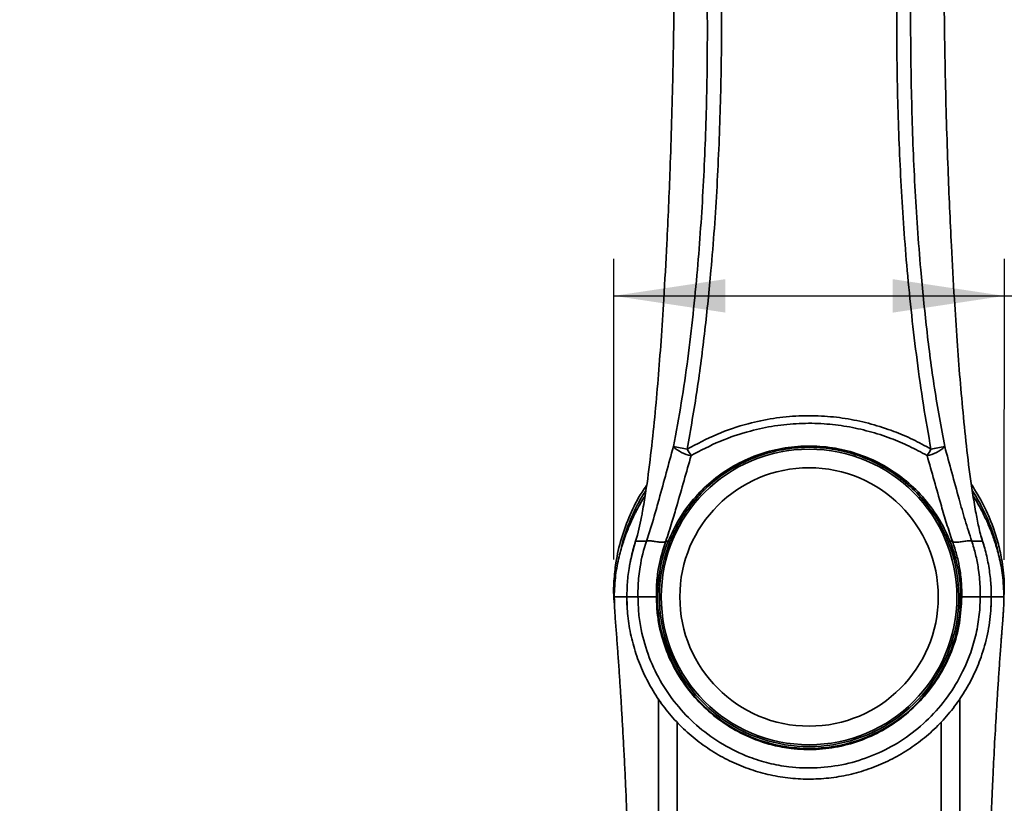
# Model space of a CAD drawing. Header units: millimetres. Extents: x 0 to 297, y 0 to 209.
# Tile 19 of 39: x 95 to 122, y 72 to 93. Entities that reach past the tile are written whole.
import ezdxf

# ---------------------------------------------------------------- set-up
doc = ezdxf.new("R2010")
doc.units = ezdxf.units.MM
doc.header["$PDSIZE"] = -1
doc.layers.add('图层0', color=7, linetype='Continuous')
doc.styles.add('SLDTEXTSTYLE1', font='TXT', dxfattribs={"width": 0.7, "bigfont": 'bigfont'})
doc.styles.add('SLDTEXTSTYLE2', font='TXT', dxfattribs={"width": 0.7})
doc.dimstyles.new('SLDDIMSTYLE0', dxfattribs={"dimtxt": 4, "dimasz": 3, "dimexe": 0, "dimexo": 0.0625, "dimgap": 1, "dimtad": 2, "dimlfac": 10, "dimrnd": 1e-09, "dimzin": 12, "dimdsep": 46, "dimtxsty": 'SLDTEXTSTYLE2', "dimsah": 1, "dimcen": 0.09, "dimadec": 0, "dimazin": 3, "dimtfac": 1, "dimtofl": 0, "dimtmove": 0, "dimatfit": 3, "dimfxl": 0, "dimfrac": 2, "dimtolj": 1, "dimtzin": 12, "dimarcsym": 0})
doc.dimstyles.new('SLDDIMSTYLE5', dxfattribs={"dimtxt": 3, "dimasz": 3, "dimexe": 0, "dimexo": 0.0625, "dimgap": 0.75, "dimtad": 0, "dimtih": 1, "dimtoh": 1, "dimlfac": 3, "dimrnd": 1e-09, "dimzin": 12, "dimdsep": 46, "dimtxsty": 'SLDTEXTSTYLE2', "dimblk1": 'NONE', "dimblk2": 'NONE', "dimsah": 1, "dimcen": 0, "dimadec": 0, "dimazin": 3, "dimtfac": 1, "dimtmove": 0, "dimatfit": 3, "dimldrblk": 'NONE', "dimfxl": 0, "dimfrac": 2, "dimtolj": 1, "dimtzin": 12, "dimarcsym": 0})
doc.dimstyles.new('SLDDIMSTYLE6', dxfattribs={"dimtxt": 3, "dimasz": 3, "dimexe": 0, "dimexo": 0.0625, "dimgap": 0.75, "dimtad": 0, "dimtih": 1, "dimtoh": 1, "dimlfac": 3, "dimrnd": 1e-09, "dimzin": 12, "dimdsep": 46, "dimtxsty": 'SLDTEXTSTYLE2', "dimblk1": 'NONE', "dimblk2": 'NONE', "dimsah": 1, "dimcen": 0, "dimadec": 0, "dimazin": 3, "dimtol": 1, "dimtp": 0.03, "dimtfac": 1, "dimtmove": 0, "dimatfit": 3, "dimldrblk": 'NONE', "dimfxl": 0, "dimfrac": 2, "dimtolj": 1, "dimarcsym": 0})
doc.dimstyles.new('SLDDIMSTYLE7', dxfattribs={"dimtxt": 3, "dimasz": 3, "dimexe": 0, "dimexo": 0.0625, "dimgap": 0.75, "dimtad": 0, "dimtih": 1, "dimtoh": 1, "dimlfac": 3, "dimrnd": 1e-09, "dimzin": 12, "dimdsep": 46, "dimtxsty": 'SLDTEXTSTYLE2', "dimblk1": 'NONE', "dimblk2": 'NONE', "dimsah": 1, "dimcen": 0, "dimadec": 0, "dimazin": 3, "dimtfac": 1, "dimtmove": 0, "dimatfit": 3, "dimldrblk": 'NONE', "dimfxl": 0, "dimfrac": 2, "dimtolj": 1, "dimtzin": 12, "dimarcsym": 0})
doc.dimstyles.new('SLDDIMSTYLE9', dxfattribs={"dimtxt": 4, "dimasz": 3, "dimexe": 0, "dimexo": 0.0625, "dimgap": 1, "dimtad": 0, "dimtih": 1, "dimtoh": 1, "dimlfac": 2, "dimrnd": 1e-09, "dimzin": 12, "dimdsep": 46, "dimtxsty": 'SLDTEXTSTYLE2', "dimblk1": 'NONE', "dimblk2": 'NONE', "dimsah": 1, "dimcen": 0, "dimadec": 0, "dimazin": 3, "dimtfac": 1, "dimtmove": 0, "dimatfit": 3, "dimldrblk": 'NONE', "dimfxl": 0, "dimfrac": 2, "dimtolj": 1, "dimtzin": 12, "dimarcsym": 0})

# ---------------------------------------------------------------- blocks, each defined once
blk = doc.blocks.new('_D_14')
at = {"layer": '图层0'}
for p, q in [((111.37, 78.939), (111.371, 87.033)), ((121.868, 78.938), (121.869, 87.032)), ((111.371, 86.033), (121.869, 86.032)), ((121.869, 86.032), (133.083, 86.03))]:
    blk.add_line(p, q, dxfattribs=at)
for points in [[(111.371, 86.033), (114.371, 85.583), (114.371, 86.483)], [(121.869, 86.032), (118.869, 86.482), (118.869, 85.582)]]:
    blk.add_solid(points, dxfattribs=at)
at = {"layer": '图层0', "insert": (126.1, 91.188), "char_height": 4, "attachment_point": 1, "rotation": 359.9925, "style": 'SLDTEXTSTYLE2'}
blk.add_mtext('105', dxfattribs=at)
blk = doc.blocks.new('_D_20')
at = {"layer": '图层0'}
blk.add_line((205.15, 125.946), (189.771, 125.946), dxfattribs=at)
at = {"layer": '图层0', "char_height": 3, "attachment_point": 1, "style": 'SLDTEXTSTYLE2'}
for s, insert in [('PCD', (189.771, 129.813)), ('%%c', (195.008, 129.813)), ('126', (198.325, 129.813))]:
    blk.add_mtext(s, dxfattribs=dict(at, insert=insert))
blk = doc.blocks.new('_None')
blk = doc.blocks.new('SW_SYMBOL_HOLE_DEPTH')
at = {"layer": '图层0', "color": 0}
for p, q in [((0, 875), (800, 875)), ((400, 875), (400, 75)), ((100, 555), (400, 75)), ((700, 555), (400, 75))]:
    blk.add_line(p, q, dxfattribs=at)
blk = doc.blocks.new('_D_21')
at = {"layer": '图层0'}
blk.add_line((193.839, 158.728), (174.735, 158.728), dxfattribs=at)
at = {"layer": '图层0', "xscale": 0.003490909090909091, "yscale": 0.003490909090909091, "zscale": 0.003490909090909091}
blk.add_blockref('SW_SYMBOL_HOLE_DEPTH', (187.363, 158.973), dxfattribs=at)
at = {"layer": '图层0', "attachment_point": 1, "style": 'SLDTEXTSTYLE2'}
for s, insert, char_height in [('0.03', (182.708, 163.797), 2), ('+', (181.544, 163.797), 2), ('%%c', (174.735, 162.595), 3), ('4', (178.052, 162.595), 3), ('6', (190.506, 162.595), 3), ('0', (182.708, 161.47), 2)]:
    blk.add_mtext(s, dxfattribs=dict(at, insert=insert, char_height=char_height))
blk = doc.blocks.new('_D_22')
at = {"layer": '图层0'}
blk.add_line((239.53, 134.353), (260.147, 134.353), dxfattribs=at)
at = {"layer": '图层0', "char_height": 3, "attachment_point": 1}
for s, insert, style in [('贯穿', (253.164, 137.22), 'SLDTEXTSTYLE1'), ('4-', (241.118, 137.22), 'SLDTEXTSTYLE2'), ('%%c', (244.609, 137.22), 'SLDTEXTSTYLE2'), ('6.6', (247.926, 137.22), 'SLDTEXTSTYLE2'), ('圆周均布', (243.649, 133.728), 'SLDTEXTSTYLE1')]:
    blk.add_mtext(s, dxfattribs=dict(at, insert=insert, style=style))
blk = doc.blocks.new('_D_24')
at = {"layer": '图层0'}
blk.add_line((165.249, 103.472), (145.272, 103.472), dxfattribs=at)
at = {"layer": '图层0', "char_height": 4, "attachment_point": 1, "style": 'SLDTEXTSTYLE2'}
for s, insert in [('%%c', (154.583, 108.628)), ('PCD', (145.272, 108.628)), ('50', (159.006, 108.628))]:
    blk.add_mtext(s, dxfattribs=dict(at, insert=insert))

msp = doc.modelspace()

# ---------------------------------------------------------------- linework, layer by layer
at = {"color": 7, "linetype": 'Continuous', "lineweight": 35}
for p, q in [((112.24397, 79.435572), (112.24419, 79.435663)), ((112.765883, 79.435572), (112.763441, 79.431577)), ((112.829904, 79.435572), (112.765883, 79.435572)), ((112.829904, 79.435572), (112.876393, 79.417167)), ((120.361178, 79.417167), (120.407668, 79.435572)), ((120.471652, 79.435572), (120.407668, 79.435572)), ((120.474172, 79.431453), (120.471652, 79.435572)), ((120.993382, 79.435662), (120.993602, 79.435572)), ((121.243699, 79.554267), (121.342837, 79.236856)), ((111.724197, 77.705363), (111.718786, 77.935572)), ((112.018322, 77.935572), (112.018321, 77.935572)), ((121.219251, 77.935572), (121.219249, 77.935572))]:
    msp.add_line(p, q, dxfattribs=at)
at = {"color": 7, "linetype": 'Continuous', "lineweight": 35, "flags": 128}
msp.add_lwpolyline([(111.792328, 78.781326), (111.876894, 79.170264), (111.954027, 79.435579)], dxfattribs=at)
at = {"color": 7, "linetype": 'Continuous', "lineweight": 35}
for radius in [3.975, 3.475]:
    msp.add_circle((116.618786, 77.935572), radius, dxfattribs=at)
for centre, radius, start, end in [((111.13704, 70.817889), 11.309611, 78.7583732, 80.6644062), ((113.580191, 82.5973), 0.868459, 225.5156368, 261.2332046), ((116.10756, 83.501393), 3.190651, 209.9078986, 213.5294387), ((119.657311, 82.597347), 0.868524, 278.7703725, 314.4852385), ((117.129863, 83.501391), 3.190774, 326.4718767, 330.0931831), ((122.102937, 70.808127), 11.319645, 99.3396543, 101.2440054), ((116.618786, 77.935572), 4.075, 158.4016264, 21.5983736), ((116.618786, 77.935572), 4.025, 158.4016264, 21.5983736), ((116.618786, 77.935572), 4.9, 356.2613533, 5.4243366)]:
    msp.add_arc(centre, radius, start, end, dxfattribs=at)
for points, knots in [([(112.641061, 102.381879), (112.685025, 102.086159), (112.772991, 101.494453), (112.85104, 100.46753), (112.918497, 99.314379), (112.97717, 97.517967), (113.003193, 95.39833), (112.983682, 93.702775), (112.975054, 92.953082)], [0, 0, 0, 0, 0.0957778, 0.191641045, 0.327718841, 0.463804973, 0.762920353, 1, 1, 1, 1]), ([(120.263016, 92.952988), (120.255621, 93.551343), (120.240829, 94.748393), (120.248757, 96.621088), (120.286003, 98.571353), (120.365624, 100.220814), (120.467053, 101.493361), (120.553537, 102.085832), (120.596823, 102.382372)], [0, 0, 0, 0, 0.189196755, 0.378500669, 0.593320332, 0.808375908, 0.904089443, 1, 1, 1, 1]), ([(112.971649, 81.977705), (113.045049, 82.370536), (113.191854, 83.156225), (113.418495, 84.741405), (113.625891, 86.68439), (113.784598, 88.984961), (113.871817, 91.251274), (113.894455, 93.531663), (113.851305, 95.571682), (113.764067, 97.356614), (113.649961, 98.887622), (113.519557, 99.902295), (113.454372, 100.409499)], [0, 0, 0, 0, 0.064581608, 0.129167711, 0.25875353, 0.380291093, 0.502053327, 0.6261722, 0.750290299, 0.833534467, 0.916789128, 1, 1, 1, 1]), ([(113.85126, 100.505659), (113.857304, 100.461739), (113.967009, 99.664668), (114.127354, 98.106633), (114.248962, 95.82647), (114.278562, 93.541147), (114.243331, 91.259647), (114.155927, 88.982892), (114.009045, 86.932206), (113.823162, 85.105393), (113.619576, 83.502166), (113.43439, 82.440995), (113.341814, 81.910511)], [0, 0, 0, 0, 0.007144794, 0.129664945, 0.252310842, 0.375041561, 0.497677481, 0.619365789, 0.741039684, 0.827361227, 0.913697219, 1, 1, 1, 1]), ([(119.895745, 81.9105), (119.825465, 82.307852), (119.684899, 83.102579), (119.46224, 84.703277), (119.246996, 86.663018), (119.08292, 88.983443), (118.992579, 91.26878), (118.964795, 93.568195), (119.002481, 95.625255), (119.08492, 97.425512), (119.195154, 98.969902), (119.32295, 99.99408), (119.386832, 100.506036)], [0, 0, 0, 0, 0.064675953, 0.129355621, 0.259013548, 0.380589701, 0.50238449, 0.626441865, 0.750497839, 0.833672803, 0.916857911, 1, 1, 1, 1]), ([(119.783599, 100.409995), (119.777512, 100.366945), (119.665955, 99.577943), (119.501543, 98.034648), (119.373626, 95.774081), (119.33802, 93.507332), (119.367862, 91.244402), (119.452034, 88.986501), (119.593766, 86.953246), (119.773745, 85.141912), (119.976813, 83.552861), (120.16956, 82.502669), (120.265908, 81.977715)], [0, 0, 0, 0, 0.007075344, 0.129673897, 0.25240205, 0.375212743, 0.497923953, 0.619570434, 0.741204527, 0.827473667, 0.91376025, 1, 1, 1, 1]), ([(112.975054, 92.953082), (112.969228, 92.63008), (112.948128, 91.460303), (112.892685, 89.620049), (112.807607, 87.606038), (112.740628, 86.440731), (112.712091, 85.944242)], [0, 0, 0, 0, 0.138345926, 0.50102902, 0.787409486, 1, 1, 1, 1]), ([(120.525503, 85.944237), (120.497798, 86.422334), (120.430299, 87.587156), (120.344298, 89.594974), (120.289208, 91.453624), (120.268765, 92.623844), (120.263016, 92.952988)], [0, 0, 0, 0, 0.204724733, 0.498785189, 0.859025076, 1, 1, 1, 1]), ([(112.712091, 85.944242), (112.688194, 85.569837), (112.620503, 84.509274), (112.5063, 83.108814), (112.362858, 81.746011), (112.255047, 80.899093), (112.168787, 80.397372), (112.140169, 80.230914)], [0, 0, 0, 0, 0.195471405, 0.553702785, 0.732493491, 0.911248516, 1, 1, 1, 1]), ([(121.097545, 80.23026), (121.069052, 80.397041), (120.98327, 80.899161), (120.874219, 81.746293), (120.731412, 83.109301), (120.616507, 84.509596), (120.549239, 85.570053), (120.525503, 85.944237)], [0, 0, 0, 0, 0.088899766, 0.267646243, 0.446429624, 0.804671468, 1, 1, 1, 1]), ([(113.341814, 81.910511), (113.604119, 82.050237), (114.128615, 82.329628), (114.913664, 82.592389), (115.657003, 82.748604), (116.345595, 82.81666), (117.020705, 82.810036), (117.672167, 82.731914), (118.29409, 82.594865), (118.873368, 82.405829), (119.409271, 82.178624), (119.733582, 81.999878), (119.895745, 81.9105)], [0, 0, 0, 0, 0.13036601, 0.260675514, 0.360503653, 0.460657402, 0.560430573, 0.652649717, 0.745149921, 0.837421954, 0.918707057, 1, 1, 1, 1]), ([(119.789739, 81.738979), (119.631683, 81.824875), (119.31559, 81.996658), (118.795409, 82.215415), (118.234703, 82.397451), (117.634179, 82.529574), (117.005808, 82.605019), (116.355135, 82.61132), (115.6918, 82.54561), (114.973745, 82.395044), (114.213391, 82.141545), (113.703057, 81.873196), (113.447827, 81.738987)], [0, 0, 0, 0, 0.081607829, 0.163206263, 0.255361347, 0.347735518, 0.439834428, 0.539292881, 0.639124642, 0.73864194, 0.869288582, 1, 1, 1, 1]), ([(112.24419, 79.435663), (112.316944, 79.660595), (112.438447, 80.036245), (112.610505, 80.65313), (112.779282, 81.281253), (112.907366, 81.744974), (112.971649, 81.977705)], [0, 0, 0, 0, 0.263861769, 0.440664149, 0.719282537, 1, 1, 1, 1]), ([(112.829904, 79.435572), (112.922231, 79.637939), (113.106923, 80.04276), (113.502516, 80.580763), (113.972814, 81.047779), (114.519984, 81.438151), (115.134345, 81.736427), (115.797356, 81.931564), (116.481976, 82.010418), (117.156721, 81.97785), (117.805175, 81.836478), (118.4178, 81.59856), (118.986769, 81.261986), (119.505993, 80.830149), (119.950309, 80.30819), (120.241822, 79.826866), (120.369961, 79.524536), (120.407668, 79.435572)], [0, 0, 0, 0, 0.068352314, 0.136733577, 0.205053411, 0.273382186, 0.344704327, 0.416008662, 0.486021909, 0.556032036, 0.623011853, 0.690006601, 0.758766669, 0.827525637, 0.898904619, 0.970251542, 1, 1, 1, 1]), ([(120.361178, 79.417167), (120.323924, 79.505574), (120.198808, 79.802488), (119.912477, 80.281648), (119.475306, 80.798096), (118.960837, 81.230987), (118.401163, 81.563957), (117.793953, 81.803126), (117.156568, 81.942657), (116.4872, 81.97734), (115.814011, 81.898878), (115.155145, 81.705859), (114.550813, 81.410217), (114.006819, 81.021646), (113.544703, 80.559434), (113.151003, 80.023618), (112.968827, 79.621298), (112.876393, 79.417167)], [0, 0, 0, 0, 0.029832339, 0.10019066, 0.172825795, 0.240677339, 0.310344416, 0.376326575, 0.444096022, 0.512853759, 0.583801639, 0.653948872, 0.72624118, 0.793705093, 0.862956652, 0.930466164, 1, 1, 1, 1]), ([(120.265908, 81.977715), (120.329729, 81.746733), (120.457849, 81.283038), (120.636478, 80.618401), (120.809393, 79.999115), (120.931931, 79.623851), (120.993382, 79.435662)], [0, 0, 0, 0, 0.278619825, 0.559325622, 0.779008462, 1, 1, 1, 1]), ([(113.447827, 81.738987), (113.384323, 81.517227), (113.256874, 81.072162), (113.08785, 80.469625), (112.927184, 79.921881), (112.822375, 79.60589), (112.765883, 79.435572)], [0, 0, 0, 0, 0.293857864, 0.589761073, 0.778882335, 1, 1, 1, 1]), ([(120.471652, 79.435572), (120.419188, 79.593169), (120.314046, 79.90901), (120.153831, 80.455328), (119.981169, 81.070546), (119.853697, 81.515651), (119.789739, 81.738979)], [0, 0, 0, 0, 0.204686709, 0.410211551, 0.704079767, 1, 1, 1, 1]), ([(111.387968, 77.730778), (111.382414, 77.775189), (111.356251, 77.984387), (111.368106, 78.361745), (111.422529, 78.912924), (111.560116, 79.513674), (111.799571, 80.148264), (112.030802, 80.624953), (112.208585, 80.873325), (112.250449, 80.931811)], [0, 0, 0, 0, 0.040230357, 0.189501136, 0.338774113, 0.538469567, 0.738803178, 0.938493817, 1, 1, 1, 1]), ([(120.983214, 80.963346), (121.097521, 80.778262), (121.326917, 80.406826), (121.556549, 79.863271), (121.715887, 79.356432), (121.823903, 78.83814), (121.879041, 78.368031), (121.862334, 78.054822), (121.856931, 77.953542)], [0, 0, 0, 0, 0.199346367, 0.400057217, 0.550185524, 0.700311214, 0.903092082, 1, 1, 1, 1]), ([(112.212067, 80.661597), (112.197123, 80.638349), (112.149895, 80.564875), (112.083093, 80.448082), (112.013753, 80.322909), (111.962532, 80.225322), (111.905446, 80.11215), (111.83035, 79.954232), (111.728648, 79.716788), (111.612183, 79.39747), (111.49774, 78.991796), (111.400758, 78.495498), (111.386902, 78.131539), (111.379441, 77.935572)], [0, 0, 0, 0, 0.034720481, 0.109728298, 0.167579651, 0.207995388, 0.237365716, 0.296458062, 0.38253001, 0.495765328, 0.636234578, 0.804136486, 1, 1, 1, 1]), ([(121.858119, 77.935572), (121.850641, 78.131534), (121.836754, 78.495479), (121.739606, 78.991772), (121.625037, 79.397414), (121.508524, 79.716742), (121.406898, 79.954135), (121.331785, 80.112161), (121.26314, 80.24847), (121.183184, 80.397586), (121.101074, 80.543786), (121.040753, 80.637803), (121.026027, 80.660755)], [0, 0, 0, 0, 0.196015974, 0.36404457, 0.504619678, 0.61793856, 0.704072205, 0.763204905, 0.792582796, 0.859677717, 0.965743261, 1, 1, 1, 1]), ([(112.140169, 80.230914), (112.131323, 80.182895), (112.081999, 79.915145), (112.022898, 79.648285), (111.954375, 79.435574), (111.954374, 79.435572)], [0, 0, 0, 0, 0.179339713, 0.999992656, 1, 1, 1, 1]), ([(121.283197, 79.435572), (121.283197, 79.435574), (121.242265, 79.56263), (121.172591, 79.826247), (121.122877, 80.093881), (121.097545, 80.23026)], [0, 0, 0, 0, 0.000007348, 0.490429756, 1, 1, 1, 1]), ([(111.954374, 79.435572), (111.954374, 79.43557), (111.933988, 79.37217), (111.87265, 79.167359), (111.79249, 78.815094), (111.730706, 78.377132), (111.723113, 78.082759), (111.719317, 77.935572)], [0, 0, 0, 0, 0.000003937, 0.131096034, 0.420727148, 0.710360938, 1, 1, 1, 1]), ([(111.954374, 79.435572), (111.957259, 79.435572), (111.962834, 79.435572), (111.994669, 79.435572), (112.047629, 79.435572), (112.122539, 79.435572), (112.204882, 79.435572), (112.24397, 79.435572)], [0, 0, 0, 0, 0.218207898, 0.421802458, 0.610888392, 0.815290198, 1, 1, 1, 1]), ([(112.018321, 77.935572), (112.018321, 77.935574), (112.016261, 78.038693), (112.020156, 78.311077), (112.073378, 78.816929), (112.170087, 79.211928), (112.243969, 79.43557), (112.24397, 79.435572)], [0, 0, 0, 0, 0.000003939, 0.203155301, 0.536095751, 0.999996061, 1, 1, 1, 1]), ([(112.24419, 79.435663), (112.246505, 79.437094), (112.261243, 79.446205), (112.312045, 79.449115), (112.421727, 79.43582), (112.553656, 79.417012), (112.663634, 79.405081), (112.731772, 79.412259), (112.755438, 79.422079), (112.761178, 79.428891), (112.763441, 79.431577)], [0, 0, 0, 0, 0.04340459, 0.276348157, 0.508084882, 0.707137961, 0.898457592, 0.964033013, 0.985816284, 1, 1, 1, 1]), ([(112.763441, 79.431577), (112.751842, 79.396695), (112.669057, 79.147734), (112.563628, 78.746804), (112.513966, 78.2784), (112.514267, 78.034406), (112.514382, 77.940837)], [0, 0, 0, 0, 0.072611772, 0.518236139, 0.815247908, 1, 1, 1, 1]), ([(120.993382, 79.435662), (120.990981, 79.43713), (120.976143, 79.446196), (120.924967, 79.448876), (120.815207, 79.43539), (120.683529, 79.416524), (120.573936, 79.404619), (120.505955, 79.411892), (120.482248, 79.421829), (120.476459, 79.428727), (120.474172, 79.431453)], [0, 0, 0, 0, 0.044953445, 0.27779553, 0.509385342, 0.707681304, 0.898141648, 0.963645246, 0.985634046, 1, 1, 1, 1]), ([(120.72319, 77.940837), (120.723692, 78.00624), (120.725346, 78.221817), (120.696688, 78.550359), (120.629359, 78.920616), (120.55143, 79.201313), (120.494901, 79.369702), (120.474172, 79.431453)], [0, 0, 0, 0, 0.129116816, 0.425585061, 0.64929903, 0.871393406, 1, 1, 1, 1]), ([(121.283197, 79.435572), (121.280313, 79.435572), (121.274738, 79.435572), (121.242902, 79.435572), (121.189943, 79.435572), (121.115033, 79.435572), (121.03269, 79.435572), (120.993602, 79.435572)], [0, 0, 0, 0, 0.218207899, 0.421802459, 0.610888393, 0.815290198, 1, 1, 1, 1]), ([(120.993602, 79.435572), (120.993603, 79.43557), (120.997908, 79.422539), (121.04128, 79.289198), (121.112117, 79.030741), (121.188949, 78.614683), (121.219775, 78.247411), (121.220679, 78.007067), (121.219251, 77.935574), (121.219251, 77.935572)], [0, 0, 0, 0, 0.000003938, 0.027021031, 0.276077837, 0.526901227, 0.859201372, 0.999996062, 1, 1, 1, 1]), ([(121.518255, 77.935572), (121.518255, 77.935574), (121.518294, 78.082616), (121.505099, 78.376875), (121.445663, 78.814535), (121.364993, 79.166894), (121.303662, 79.371913), (121.283198, 79.43557), (121.283197, 79.435572)], [0, 0, 0, 0, 0.000003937, 0.289454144, 0.578903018, 0.8683492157, 0.9999960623, 1, 1, 1, 1]), ([(111.380407, 77.935204), (111.383869, 77.808194), (111.39107, 77.544066), (111.426919, 77.126765), (111.45821, 76.702948), (111.48968, 76.268584), (111.519652, 75.830713), (111.548633, 75.385301), (111.576785, 74.932075), (111.605544, 74.44472), (111.63494, 73.913689), (111.663698, 73.35022), (111.686158, 72.867409), (111.701967, 72.501725), (111.711586, 72.268101), (111.72017, 72.050749), (111.729389, 71.80616), (111.739872, 71.509761), (111.750788, 71.174932), (111.762634, 70.777045), (111.77392, 70.351509), (111.783733, 69.93146), (111.791583, 69.555755), (111.798119, 69.20558), (111.803838, 68.855262), (111.808266, 68.537899), (111.811466, 68.265108), (111.813906, 68.019131), (111.815851, 67.779392), (111.817468, 67.508314), (111.818584, 67.238352), (111.818618, 67.051024), (111.818633, 66.965564)], [0, 0, 0, 0, 0.036482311, 0.075867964, 0.115073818, 0.153946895, 0.195612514, 0.234543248, 0.275358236, 0.319169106, 0.367301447, 0.420067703, 0.472936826, 0.499289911, 0.519954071, 0.536732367, 0.558597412, 0.586639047, 0.617521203, 0.649815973, 0.694991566, 0.733358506, 0.764141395, 0.7972309, 0.828603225, 0.8594615, 0.883603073, 0.902848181, 0.926432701, 0.94890086, 0.976688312, 1, 1, 1, 1]), ([(111.719317, 77.935572), (111.725931, 77.935572), (111.739155, 77.935572), (111.823512, 77.935572), (111.944427, 77.935572), (112.018321, 77.935572)], [0, 0, 0, 0, 0.280076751, 0.560041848, 1, 1, 1, 1]), ([(111.719317, 77.935572), (111.719317, 77.93557), (111.719317, 77.765349), (111.737897, 77.410661), (111.825617, 76.877509), (111.976374, 76.344102), (112.185622, 75.830861), (112.452554, 75.345238), (112.771577, 74.892354), (113.138046, 74.478504), (113.548473, 74.11014), (113.995871, 73.789978), (114.475146, 73.521411), (114.981136, 73.309568), (115.506516, 73.15504), (116.047411, 73.059178), (116.597417, 73.026279), (117.149181, 73.055195), (117.694957, 73.145734), (118.227183, 73.29905), (118.739524, 73.510921), (119.224743, 73.778232), (119.675606, 74.099198), (120.087734, 74.467685), (120.455928, 74.878703), (120.774169, 75.328141), (121.040388, 75.808855), (121.263775, 76.344004), (121.42658, 76.931594), (121.507796, 77.476419), (121.515449, 77.812414), (121.518255, 77.935572)], [0, 0, 0, 0, 0.00000039, 0.033210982, 0.069146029, 0.105198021, 0.141134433, 0.177051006, 0.213082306, 0.248999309, 0.284670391, 0.320453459, 0.356124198, 0.39163211, 0.427251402, 0.462757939, 0.49857881, 0.534516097, 0.570337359, 0.606282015, 0.642342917, 0.678288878, 0.714132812, 0.750090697, 0.785935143, 0.8215655, 0.857307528, 0.892936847, 0.93445654, 0.975975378, 1, 1, 1, 1]), ([(112.018322, 77.935572), (112.030849, 77.935705), (112.055903, 77.935971), (112.160193, 77.937078), (112.300238, 77.938565), (112.423378, 77.939872), (112.495193, 77.940633), (112.511145, 77.940803), (112.514382, 77.940837)], [0, 0, 0, 0, 0.233361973, 0.466723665, 0.700092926, 0.933475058, 0.986502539, 1, 1, 1, 1]), ([(121.219249, 77.935572), (121.219249, 77.93557), (121.219249, 77.930453), (121.218943, 77.75087), (121.196308, 77.395976), (121.102974, 76.879215), (120.926114, 76.291687), (120.627423, 75.654703), (120.179733, 75.007266), (119.632101, 74.448633), (119.009285, 73.991924), (118.323658, 73.648259), (117.595571, 73.420473), (116.83821, 73.319848), (116.144795, 73.343864), (115.534481, 73.456989), (114.933448, 73.644081), (114.292582, 73.953328), (113.649812, 74.408534), (113.096478, 74.963348), (112.642618, 75.597992), (112.302203, 76.301045), (112.115705, 76.943802), (112.031177, 77.492892), (112.022607, 77.788013), (112.018322, 77.935572)], [0, 0, 0, 0, 0.000000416, 0.001064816, 0.037370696, 0.073802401, 0.110114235, 0.164784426, 0.219459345, 0.273146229, 0.326831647, 0.37943586, 0.432034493, 0.484855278, 0.537673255, 0.575694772, 0.613718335, 0.66836865, 0.723023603, 0.776850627, 0.830676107, 0.884647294, 0.938611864, 0.969306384, 1, 1, 1, 1]), ([(112.514382, 77.940837), (112.518152, 77.808708), (112.525693, 77.544455), (112.600982, 77.053618), (112.767919, 76.47989), (113.072038, 75.852528), (113.477524, 75.285812), (113.971923, 74.790131), (114.545958, 74.383334), (115.11783, 74.107061), (115.65377, 73.939946), (116.197095, 73.838986), (116.814106, 73.817608), (117.488365, 73.907428), (118.137168, 74.110802), (118.749049, 74.417873), (119.305289, 74.82592), (119.794424, 75.325031), (120.195012, 75.903257), (120.494445, 76.544958), (120.686038, 77.231338), (120.710806, 77.704344), (120.72319, 77.940837)], [0, 0, 0, 0, 0.030792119, 0.061583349, 0.115514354, 0.169453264, 0.223345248, 0.277239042, 0.331926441, 0.386608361, 0.42456303, 0.462515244, 0.515144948, 0.567778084, 0.620353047, 0.672934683, 0.726687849, 0.780442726, 0.835146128, 0.889843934, 0.944924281, 1, 1, 1, 1]), ([(121.219249, 77.935572), (121.206723, 77.935705), (121.181669, 77.935971), (121.077379, 77.937078), (120.937333, 77.938565), (120.814194, 77.939872), (120.742379, 77.940633), (120.726427, 77.940803), (120.72319, 77.940837)], [0, 0, 0, 0, 0.233361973, 0.466723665, 0.700092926, 0.933475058, 0.986502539, 1, 1, 1, 1]), ([(121.219251, 77.935572), (121.268421, 77.935572), (121.36675, 77.935572), (121.48191, 77.935572), (121.504468, 77.935572), (121.518255, 77.935572)], [0, 0, 0, 0, 0.280015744, 0.5599672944, 1, 1, 1, 1]), ([(121.418963, 66.965576), (121.418978, 67.04607), (121.419011, 67.232889), (121.420374, 67.510713), (121.422502, 67.805464), (121.425503, 68.108375), (121.430899, 68.537666), (121.439552, 69.07219), (121.451652, 69.693634), (121.463615, 70.230415), (121.475275, 70.697118), (121.485974, 71.084913), (121.496633, 71.433956), (121.506547, 71.730375), (121.516461, 72.008533), (121.528328, 72.319555), (121.543141, 72.678715), (121.567104, 73.217418), (121.602133, 73.92475), (121.643466, 74.660032), (121.680669, 75.268355), (121.710768, 75.734105), (121.736881, 76.116965), (121.758437, 76.421816), (121.772405, 76.615055), (121.784423, 76.776398), (121.794157, 76.900813), (121.803, 77.007279), (121.810668, 77.099191), (121.8157, 77.160872), (121.819082, 77.203636), (121.821233, 77.231472), (121.823107, 77.256394), (121.825336, 77.28702), (121.827796, 77.323747), (121.828813, 77.346004), (121.832781, 77.408346), (121.840397, 77.502355), (121.850469, 77.66443), (121.858358, 77.821658), (121.857315, 77.924252), (121.857199, 77.935659)], [0, 0, 0, 0, 0.0210556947, 0.0488682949, 0.0725635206, 0.0979019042, 0.1277786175, 0.1844344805, 0.2368802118, 0.2892084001, 0.323935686, 0.3582073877, 0.3900731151, 0.4147736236, 0.4353874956, 0.462570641, 0.4957470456, 0.5288890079, 0.6027614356, 0.6797823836, 0.7203830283, 0.7611041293, 0.8009482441, 0.8203428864, 0.8400399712, 0.8539024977, 0.8686649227, 0.8819326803, 0.8895967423, 0.8956244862, 0.8982165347, 0.9006694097, 0.9031217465, 0.9057122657, 0.9117347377, 0.9231996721, 0.9350109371, 0.9511387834, 0.968216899, 0.9964662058, 1, 1, 1, 1])]:
    msp.add_open_spline(points, degree=3, knots=knots, dxfattribs=at)
at = {"color": 8, "linetype": 'Continuous', "lineweight": 35}
for points, knots in [([(112.231822, 80.792225), (112.210718, 80.761872), (112.057762, 80.541875), (111.848476, 80.098511), (111.642682, 79.591112), (111.578015, 79.280581), (111.558572, 79.187212)], [0, 0, 0, 0, 0.06168775, 0.447104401, 0.833759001, 1, 1, 1, 1]), ([(121.712342, 79.068717), (121.696207, 79.150464), (121.649783, 79.385675), (121.508389, 79.816414), (121.301007, 80.318597), (121.096234, 80.651783), (121.005092, 80.80008)], [0, 0, 0, 0, 0.135134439, 0.388823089, 0.727973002, 1, 1, 1, 1]), ([(111.390425, 77.935572), (111.388905, 77.935572), (111.383526, 77.935572), (111.456468, 77.935572), (111.563955, 77.935572), (111.678772, 77.935572), (111.719317, 77.935572)], [0, 0, 0, 0, 0.1340415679, 0.474167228, 0.814310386, 1, 1, 1, 1]), ([(121.847118, 77.935572), (121.848692, 77.935572), (121.854173, 77.935572), (121.781143, 77.935572), (121.673607, 77.935572), (121.558797, 77.935572), (121.518255, 77.935572)], [0, 0, 0, 0, 0.136581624, 0.475710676, 0.814857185, 1, 1, 1, 1]), ([(112.568787, 75.198076), (112.568787, 75.127106), (112.568786, 74.983053), (112.568785, 74.667531), (112.568786, 74.280182), (112.568786, 73.822413), (112.568786, 73.304173), (112.568786, 72.735853), (112.568786, 72.130613), (112.568786, 71.50013), (112.568786, 70.854268), (112.568786, 70.205584), (112.568786, 69.557971), (112.568786, 68.909947), (112.568786, 68.261973), (112.568786, 67.613961), (112.568786, 67.18195), (112.568786, 66.965946)], [0, 0, 0, 0, 0.065088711, 0.132115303, 0.199146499, 0.266165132, 0.333202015, 0.40022393, 0.467196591, 0.533773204, 0.600357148, 0.666951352, 0.733558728, 0.800172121, 0.86678005, 0.933390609, 1, 1, 1, 1]), ([(120.668785, 75.189101), (120.668785, 75.122427), (120.668786, 74.983431), (120.668786, 74.675173), (120.668786, 74.290495), (120.668786, 73.834547), (120.668786, 73.317367), (120.668786, 72.749372), (120.668786, 72.143792), (120.668786, 71.512772), (120.668786, 70.865522), (120.668786, 70.214535), (120.668786, 69.565295), (120.668786, 68.915563), (120.668786, 68.265856), (120.668782, 67.616029), (120.668793, 67.182731), (120.668799, 66.966085)], [0, 0, 0, 0, 0.061992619, 0.129237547, 0.196486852, 0.263726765, 0.330976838, 0.398220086, 0.465472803, 0.532277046, 0.599061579, 0.665866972, 0.732691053, 0.799522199, 0.866346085, 0.933173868, 1, 1, 1, 1]), ([(113.068786, 66.966058), (113.068786, 67.217616), (113.068786, 67.719928), (113.068786, 68.472371), (113.068786, 69.222752), (113.068785, 69.967083), (113.068785, 70.68901), (113.068785, 71.369578), (113.068785, 71.966664), (113.068785, 72.487767), (113.068785, 72.942469), (113.068785, 73.35609), (113.068785, 73.726771), (113.068785, 74.054809), (113.068785, 74.32672), (113.068786, 74.501707), (113.068786, 74.561111), (113.068786, 74.572563)], [0, 0, 0, 0, 0.085216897, 0.170161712, 0.254874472, 0.339360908, 0.422320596, 0.49916607, 0.570585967, 0.630427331, 0.688460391, 0.745613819, 0.802840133, 0.861188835, 0.921869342, 0.984936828, 1, 1, 1, 1]), ([(120.168786, 66.966065), (120.168786, 67.219049), (120.168786, 67.724227), (120.168786, 68.48111), (120.168786, 69.23606), (120.168785, 69.984784), (120.168785, 70.710422), (120.168785, 71.393434), (120.168785, 72.002664), (120.168785, 72.542572), (120.168785, 73.021802), (120.168785, 73.452214), (120.168785, 73.834334), (120.168785, 74.163109), (120.168786, 74.409245), (120.168786, 74.51946), (120.168786, 74.564899)], [0, 0, 0, 0, 0.086066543, 0.171864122, 0.257474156, 0.342850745, 0.426610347, 0.504020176, 0.576055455, 0.639854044, 0.701710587, 0.762734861, 0.824143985, 0.887248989, 0.953516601, 1, 1, 1, 1])]:
    msp.add_open_spline(points, degree=3, knots=knots, dxfattribs=at)
at = {"color": 7, "linetype": 'Continuous', "lineweight": 0}
msp.add_point((111.369594, 77.938889), dxfattribs=at)

# ---------------------------------------------------------------- dimensions: what is measured, and where the dimension line sits
at = {"layer": '图层0'}
for p1, text, dimstyle, picture, middle in [((0.89564, 0.692329), '<>{\\fGDT;x}6', 'SLDDIMSTYLE6', '_D_21', (183.493446, 161.137386)), ((1.642467, 0.971739), '4-<>贯穿\\P圆周均布', 'SLDDIMSTYLE7', '_D_22', (250.632455, 133.852416)), ((29.7362, 20.790126), 'PCD<>', 'SLDDIMSTYLE5', '_D_20', (196.666791, 128.19164)), ((14.555671, 6.458098), 'PCD <>', 'SLDDIMSTYLE9', '_D_24', (154.466744, 106.2994))]:
    dim = msp.add_diameter_dim_2p(p1=p1, p2=(0, 0), text=text, dimstyle=dimstyle, dxfattribs=at)
    dim.commit()
    dim.dimension.update_dxf_attribs({"geometry": picture, "text_midpoint": middle, "dimtype": 163})
dim = msp.add_linear_dim(base=(121.868918, 86.031827), p1=(111.369594, 77.938889), p2=(121.867854, 77.937509), angle=359.9924689, dimstyle='SLDDIMSTYLE0', dxfattribs=at)
dim.commit()
dim.dimension.update_dxf_attribs({"geometry": '_D_14', "text_midpoint": (129.591368, 86.030812), "dimtype": 160})

doc.saveas('drawing.dxf')
